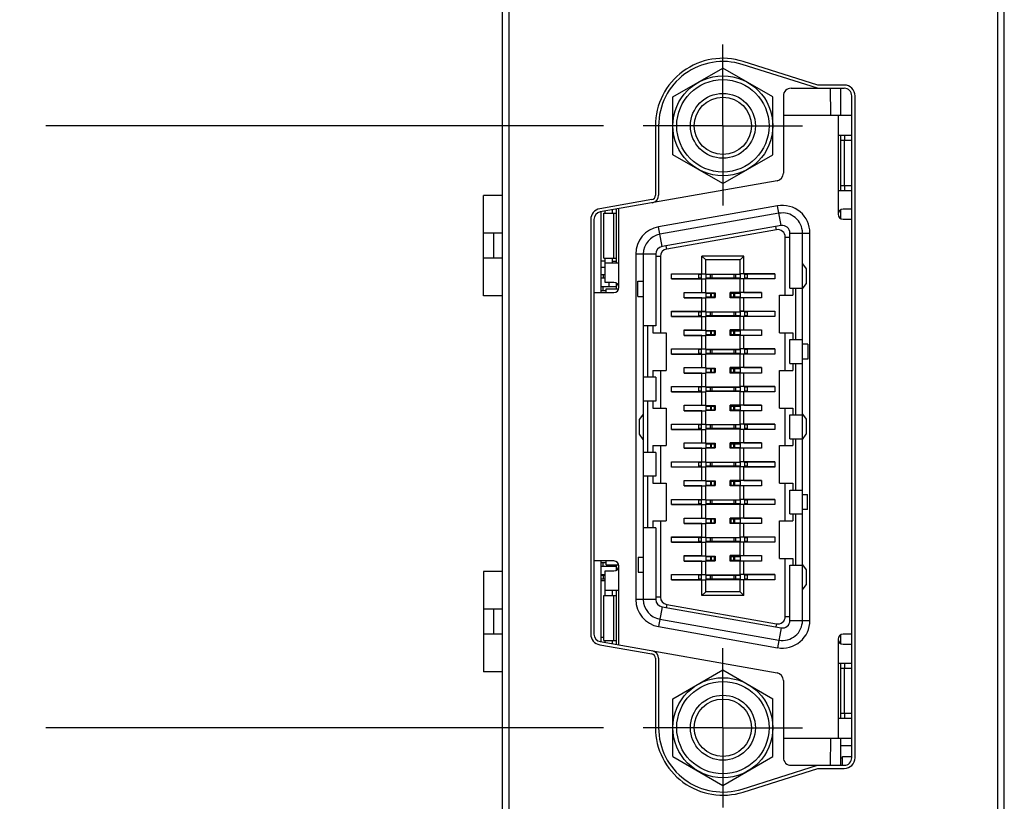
# Model space of a CAD drawing. Header units: inches. Extents: x 0.2 to 16.8, y 0.2 to 10.8.
# Tile 4 of 20: x 3.4 to 5, y 5.8 to 7. Entities that reach past the tile are written whole.
import ezdxf

# ---------------------------------------------------------------- set-up
doc = ezdxf.new("R2010")
doc.units = ezdxf.units.IN
doc.header["$LTSCALE"] = 0.935
doc.header["$MEASUREMENT"] = 0
doc.linetypes.add('CENTER', pattern=[0.6, 0.375, -0.075, 0.075, -0.075])
doc.layers.get('0').update_dxf_attribs({"linetype": 'CONTINUOUS'})
doc.layers.add('02___PRT_ALL_AXES', color=7, linetype='CONTINUOUS')
doc.layers.add('DIMENSIONS', color=7, linetype='CONTINUOUS')
doc.styles.get("Standard").update_dxf_attribs({"font": 'txt', "width": 0.8})
doc.dimstyles.new('DIMSTYLE_2', dxfattribs={"dimtxt": 0.125, "dimasz": 0.18, "dimexe": 0.18, "dimexo": 0.0625, "dimgap": 0.09, "dimtad": 0, "dimtih": 1, "dimtoh": 1, "dimdec": 3, "dimzin": 4, "dimdsep": 46, "dimtxsty": 'STANDARD', "dimblk": '_FILLED', "dimblk1": '_FILLED', "dimblk2": '_FILLED', "dimcen": 0.09, "dimadec": 0, "dimazin": 0, "dimtp": 0.01, "dimtm": 0.01, "dimtfac": 1, "dimtdec": 3, "dimtofl": 0, "dimtmove": 0, "dimatfit": 3, "dimldrblk": '_FILLED', "dimfxl": 1, "dimtolj": 1, "dimtzin": 4, "dimarcsym": 0})

# ---------------------------------------------------------------- blocks, each defined once
blk = doc.blocks.new('*D12')
at = {"layer": 'DIMENSIONS', "color": 2, "linetype": 'CONTINUOUS'}
blk.add_line((4.3606, 6.8262), (3.4847, 6.8262), dxfattribs=at)
at = {"layer": 'DIMENSIONS', "color": 2, "linetype": 'CONTINUOUS', "insert": (3.4222, 6.8887), "char_height": 0.125, "width": 1.425, "attachment_point": 3, "line_spacing_factor": 0.9}
blk.add_mtext('-1.270{\\Ftxt.shx;\\W1.000000;\\H0.125000; }[32.26]', dxfattribs=at)
blk = doc.blocks.new('_FILLED')
at = {"color": 0, "linetype": 'BYBLOCK'}
blk.add_solid([(0, 0), (-1, 0.1736), (-1, -0.1736)], dxfattribs=at)
blk = doc.blocks.new('*D13')
at = {"layer": 'DIMENSIONS', "color": 2, "linetype": 'CONTINUOUS'}
blk.add_line((4.3606, 5.8813), (3.4847, 5.8813), dxfattribs=at)
at = {"layer": 'DIMENSIONS', "color": 2, "linetype": 'CONTINUOUS', "insert": (3.4222, 5.9438), "char_height": 0.125, "width": 1.425, "attachment_point": 3, "line_spacing_factor": 0.9}
blk.add_mtext('-2.215{\\Ftxt.shx;\\W1.000000;\\H0.125000; }[56.26]', dxfattribs=at)
blk = doc.blocks.new('*D14')
at = {"layer": 'DIMENSIONS', "color": 2, "linetype": 'CONTINUOUS'}
blk.add_line((4.3727, 5.4142), (3.4847, 5.4142), dxfattribs=at)
at = {"layer": 'DIMENSIONS', "color": 2, "linetype": 'CONTINUOUS', "insert": (3.4222, 5.4767), "char_height": 0.125, "width": 1.425, "attachment_point": 3, "line_spacing_factor": 0.9}
blk.add_mtext('-2.682{\\Ftxt.shx;\\W1.000000;\\H0.125000; }[68.13]', dxfattribs=at)
blk = doc.blocks.new('*D15')
at = {"layer": 'DIMENSIONS', "color": 2, "linetype": 'CONTINUOUS'}
blk.add_line((4.3727, 4.4693), (3.4847, 4.4693), dxfattribs=at)
at = {"layer": 'DIMENSIONS', "color": 2, "linetype": 'CONTINUOUS', "insert": (3.4222, 4.5318), "char_height": 0.125, "width": 1.425, "attachment_point": 3, "line_spacing_factor": 0.9}
blk.add_mtext('-3.627{\\Ftxt.shx;\\W1.000000;\\H0.125000; }[92.13]', dxfattribs=at)
blk = doc.blocks.new('*D16')
at = {"layer": 'DIMENSIONS', "color": 2, "linetype": 'CONTINUOUS'}
blk.add_line((4.3086, 3.2755), (3.4847, 3.2755), dxfattribs=at)
at = {"layer": 'DIMENSIONS', "color": 2, "linetype": 'CONTINUOUS', "insert": (3.4222, 3.338), "char_height": 0.125, "width": 1.525, "attachment_point": 3, "line_spacing_factor": 0.9}
blk.add_mtext('-4.821{\\Ftxt.shx;\\W1.000000;\\H0.125000; }[122.45]', dxfattribs=at)

msp = doc.modelspace()

# ---------------------------------------------------------------- linework, layer by layer
at = {"color": 7, "linetype": 'CONTINUOUS'}
for p, q in [((4.2022, 3.0805), (4.2022, 8.2184)), ((4.9902, 3.0805), (4.9902, 8.2184)), ((4.2122, 8.1884), (4.2122, 4.1184)), ((4.9802, 4.1184), (4.9802, 8.1884)), ((4.4697, 6.8715), (4.5482, 6.9168)), ((4.6267, 6.8715), (4.5482, 6.9168)), ((4.6967, 6.8852), (4.5785, 6.9225)), ((4.6974, 6.8902), (4.58, 6.9272)), ((4.6552, 6.8852), (4.7387, 6.8852)), ((4.7387, 6.8902), (4.6974, 6.8902)), ((4.7175, 6.8429), (4.7174, 6.8852)), ((4.7332, 6.8429), (4.7332, 6.8852)), ((4.4697, 6.7808), (4.4697, 6.8715)), ((4.6267, 6.7808), (4.6267, 6.8715)), ((4.6432, 6.8732), (4.6432, 6.7518)), ((4.7507, 5.8342), (4.7507, 6.8732)), ((4.7557, 5.8342), (4.7557, 6.8732)), ((4.6432, 6.8429), (4.7507, 6.8429)), ((4.7293, 6.8429), (4.7293, 6.6874)), ((4.4422, 6.8262), (4.4422, 6.7172)), ((4.4472, 6.8262), (4.4472, 6.7172)), ((4.7293, 6.8114), (4.7507, 6.8114)), ((4.7332, 6.7248), (4.7332, 6.8114)), ((4.7391, 6.8114), (4.7391, 6.8035)), ((4.7332, 6.8035), (4.7507, 6.8035)), ((4.7392, 6.7327), (4.7392, 6.8035)), ((4.5482, 6.7355), (4.4697, 6.7808)), ((4.5482, 6.7355), (4.6267, 6.7808)), ((4.6332, 6.74), (4.3556, 6.691)), ((4.7332, 6.7327), (4.7507, 6.7327)), ((4.7391, 6.7327), (4.7391, 6.7248)), ((4.1722, 6.5595), (4.1722, 6.717)), ((4.2022, 6.717), (4.1722, 6.717)), ((4.7293, 6.7248), (4.7507, 6.7248)), ((4.4364, 6.7103), (4.3547, 6.6959)), ((4.6341, 6.7005), (4.4471, 6.6675)), ((4.6396, 6.6695), (4.6341, 6.7005)), ((4.3572, 6.5643), (4.3572, 6.6913)), ((4.3612, 6.6185), (4.3612, 6.6893)), ((4.3612, 6.6893), (4.3808, 6.6893)), ((4.3631, 6.6893), (4.3631, 6.6923)), ((4.3749, 6.6893), (4.3749, 6.6944)), ((4.3771, 6.6185), (4.3771, 6.6893)), ((4.3808, 6.6955), (4.3808, 6.6106)), ((4.3848, 6.5722), (4.3848, 6.6962)), ((4.6362, 6.6889), (4.4492, 6.6559)), ((4.7332, 6.6806), (4.7332, 6.6942)), ((4.7507, 6.6953), (4.7371, 6.6953)), ((4.3407, 6.6792), (4.3407, 6.0282)), ((4.3457, 6.6792), (4.3457, 6.0282)), ((4.4526, 6.6365), (4.4471, 6.6675)), ((4.6396, 6.6695), (4.4526, 6.6365)), ((4.6322, 6.6631), (4.6314, 6.668)), ((4.7371, 6.6795), (4.7507, 6.6795)), ((4.2022, 6.6579), (4.1722, 6.6579)), ((4.1879, 6.6579), (4.1879, 6.6185)), ((4.6322, 6.6631), (4.46, 6.6328)), ((4.6461, 6.5604), (4.6461, 6.6515)), ((4.6461, 6.6515), (4.6535, 6.6515)), ((4.6535, 6.5712), (4.6535, 6.6579)), ((4.6535, 6.6579), (4.685, 6.6579)), ((4.6732, 6.0496), (4.6732, 6.6579)), ((4.685, 6.0496), (4.685, 6.6579)), ((4.46, 6.6328), (4.4591, 6.6377)), ((4.4113, 6.6249), (4.4113, 6.0826)), ((4.4428, 6.6249), (4.4113, 6.6249)), ((4.4232, 6.6249), (4.4232, 6.0826)), ((4.4428, 6.6249), (4.4428, 6.5122)), ((4.4502, 6.6211), (4.4428, 6.6211)), ((4.4502, 6.6211), (4.4502, 6.5014)), ((4.5153, 6.5941), (4.5153, 6.6216)), ((4.5153, 6.6216), (4.5212, 6.6157)), ((4.581, 6.6216), (4.5153, 6.6216)), ((4.581, 6.6216), (4.5751, 6.6157)), ((4.581, 6.5941), (4.581, 6.6216)), ((4.2022, 6.6185), (4.1722, 6.6185)), ((4.3631, 6.6136), (4.3572, 6.6136)), ((4.3631, 6.6038), (4.3572, 6.6038)), ((4.3612, 6.6185), (4.3808, 6.6185)), ((4.3631, 6.5801), (4.3631, 6.6185)), ((4.3848, 6.6106), (4.3631, 6.6106)), ((4.3749, 6.6106), (4.3749, 6.6185)), ((4.3749, 6.6136), (4.3808, 6.6136)), ((4.5212, 6.594), (4.5212, 6.6157)), ((4.5751, 6.6157), (4.5212, 6.6157)), ((4.5751, 6.594), (4.5751, 6.6157)), ((4.6732, 6.6096), (4.6791, 6.6018)), ((4.3572, 6.5929), (4.3631, 6.5929)), ((4.3604, 6.5929), (4.3604, 6.587)), ((4.4674, 6.5858), (4.4674, 6.5941)), ((4.4674, 6.5941), (4.5153, 6.5941)), ((4.4674, 6.594), (4.5212, 6.594)), ((4.5101, 6.5929), (4.5101, 6.587)), ((4.5141, 6.5929), (4.5101, 6.5929)), ((4.5141, 6.5929), (4.5141, 6.587)), ((4.5153, 6.5941), (4.5212, 6.594)), ((4.5212, 6.594), (4.5212, 6.5859)), ((4.5212, 6.5933), (4.5751, 6.5933)), ((4.5751, 6.5929), (4.5212, 6.5929)), ((4.5283, 6.5929), (4.5283, 6.587)), ((4.5306, 6.5929), (4.5306, 6.587)), ((4.5656, 6.5929), (4.5656, 6.587)), ((4.568, 6.5929), (4.568, 6.587)), ((4.581, 6.5941), (4.5751, 6.594)), ((4.5751, 6.594), (4.5751, 6.5859)), ((4.6297, 6.594), (4.5751, 6.594)), ((4.581, 6.5941), (4.6297, 6.5941)), ((4.5822, 6.5929), (4.5822, 6.587)), ((4.5861, 6.5929), (4.5822, 6.5929)), ((4.5861, 6.5929), (4.5861, 6.587)), ((4.6297, 6.5941), (4.6297, 6.5858)), ((4.6791, 6.6018), (4.6791, 6.5781)), ((4.3631, 6.587), (4.3572, 6.587)), ((4.3808, 6.5732), (4.3572, 6.5732)), ((4.3602, 6.5673), (4.3602, 6.5732)), ((4.3769, 6.5801), (4.3631, 6.5801)), ((4.369, 6.5801), (4.369, 6.5732)), ((4.3808, 6.579), (4.3808, 6.5703)), ((4.4148, 6.5584), (4.4148, 6.5821)), ((4.4148, 6.5821), (4.4232, 6.5821)), ((4.4674, 6.5859), (4.5212, 6.5859)), ((4.5153, 6.5858), (4.4674, 6.5858)), ((4.5141, 6.587), (4.5101, 6.587)), ((4.5153, 6.5858), (4.5212, 6.5859)), ((4.5153, 6.5647), (4.5153, 6.5858)), ((4.5751, 6.587), (4.5212, 6.587)), ((4.5212, 6.5866), (4.5751, 6.5866)), ((4.5212, 6.5647), (4.5212, 6.5859)), ((4.5751, 6.5647), (4.5751, 6.5859)), ((4.6297, 6.5859), (4.5751, 6.5859)), ((4.581, 6.5858), (4.5751, 6.5859)), ((4.581, 6.5647), (4.581, 6.5858)), ((4.6297, 6.5858), (4.581, 6.5858)), ((4.5861, 6.587), (4.5822, 6.587)), ((4.6732, 6.5703), (4.6791, 6.5781)), ((4.2022, 6.5595), (4.1722, 6.5595)), ((4.3457, 6.5643), (4.3769, 6.5643)), ((4.3651, 6.5673), (4.3572, 6.5673)), ((4.3651, 6.5643), (4.3651, 6.5703)), ((4.3651, 6.5703), (4.3845, 6.5703)), ((4.4148, 6.5584), (4.4232, 6.5584)), ((4.4873, 6.5561), (4.4873, 6.5647)), ((4.4873, 6.5647), (4.5212, 6.5647)), ((4.4873, 6.5647), (4.5153, 6.5647)), ((4.5153, 6.5647), (4.5212, 6.5647)), ((4.5212, 6.5647), (4.5212, 6.5562)), ((4.5212, 6.5641), (4.5362, 6.5641)), ((4.5212, 6.5634), (4.5362, 6.5634)), ((4.5212, 6.5575), (4.5362, 6.5575)), ((4.5289, 6.5634), (4.5289, 6.5575)), ((4.53, 6.5634), (4.53, 6.5575)), ((4.5344, 6.5634), (4.5344, 6.5575)), ((4.5362, 6.5641), (4.5362, 6.5568)), ((4.5598, 6.5561), (4.5598, 6.5647)), ((4.5751, 6.5647), (4.5598, 6.5647)), ((4.5598, 6.5634), (4.5751, 6.5634)), ((4.5598, 6.5575), (4.5751, 6.5575)), ((4.5608, 6.5634), (4.5608, 6.5575)), ((4.5651, 6.5634), (4.5651, 6.5575)), ((4.5662, 6.5634), (4.5662, 6.5575)), ((4.5751, 6.5647), (4.5751, 6.5562)), ((4.581, 6.5647), (4.5751, 6.5647)), ((4.6086, 6.5647), (4.5751, 6.5647)), ((4.581, 6.5647), (4.6086, 6.5647)), ((4.6086, 6.5647), (4.6086, 6.5561)), ((4.6372, 6.5014), (4.6372, 6.5604)), ((4.6372, 6.5604), (4.6579, 6.5604)), ((4.6535, 6.5712), (4.6732, 6.5712)), ((4.6579, 6.5712), (4.6579, 6.5604)), ((4.6623, 6.5712), (4.6623, 6.4905)), ((4.4873, 6.5562), (4.5212, 6.5562)), ((4.5153, 6.5561), (4.4873, 6.5561)), ((4.5153, 6.5561), (4.5212, 6.5562)), ((4.5153, 6.535), (4.5153, 6.5561)), ((4.5212, 6.5568), (4.5362, 6.5568)), ((4.5212, 6.535), (4.5212, 6.5562)), ((4.5751, 6.5561), (4.5598, 6.5561)), ((4.5751, 6.535), (4.5751, 6.5562)), ((4.6086, 6.5562), (4.5751, 6.5562)), ((4.581, 6.5561), (4.5751, 6.5562)), ((4.581, 6.535), (4.581, 6.5561)), ((4.6086, 6.5561), (4.581, 6.5561)), ((4.4674, 6.5268), (4.4674, 6.535)), ((4.4674, 6.535), (4.5153, 6.535)), ((4.4674, 6.5349), (4.5212, 6.5349)), ((4.5153, 6.5268), (4.4674, 6.5268)), ((4.4674, 6.5268), (4.5212, 6.5268)), ((4.5101, 6.5338), (4.5101, 6.5279)), ((4.5141, 6.5338), (4.5101, 6.5338)), ((4.5141, 6.5279), (4.5101, 6.5279)), ((4.5141, 6.5338), (4.5141, 6.5279)), ((4.5153, 6.535), (4.5212, 6.535)), ((4.5153, 6.5057), (4.5153, 6.5268)), ((4.5153, 6.5268), (4.5212, 6.5268)), ((4.5212, 6.5349), (4.5212, 6.5268)), ((4.5212, 6.5342), (4.5751, 6.5342)), ((4.5751, 6.5338), (4.5212, 6.5338)), ((4.5751, 6.5279), (4.5212, 6.5279)), ((4.5212, 6.5275), (4.5751, 6.5275)), ((4.5212, 6.5056), (4.5212, 6.5268)), ((4.5283, 6.5338), (4.5283, 6.5279)), ((4.5306, 6.5338), (4.5306, 6.5279)), ((4.5656, 6.5338), (4.5656, 6.5279)), ((4.568, 6.5338), (4.568, 6.5279)), ((4.581, 6.535), (4.5751, 6.535)), ((4.5751, 6.5349), (4.5751, 6.5268)), ((4.6297, 6.5349), (4.5751, 6.5349)), ((4.5751, 6.5056), (4.5751, 6.5268)), ((4.6297, 6.5268), (4.5751, 6.5268)), ((4.581, 6.5268), (4.5751, 6.5268)), ((4.581, 6.535), (4.6297, 6.535)), ((4.581, 6.5057), (4.581, 6.5268)), ((4.6297, 6.5268), (4.581, 6.5268)), ((4.5822, 6.5338), (4.5822, 6.5279)), ((4.5861, 6.5338), (4.5822, 6.5338)), ((4.5861, 6.5279), (4.5822, 6.5279)), ((4.5861, 6.5338), (4.5861, 6.5279)), ((4.6297, 6.535), (4.6297, 6.5268)), ((4.4428, 6.5122), (4.4232, 6.5122)), ((4.43, 6.5122), (4.43, 6.4315)), ((4.4384, 6.5122), (4.4384, 6.5014)), ((4.4384, 6.5014), (4.4591, 6.5014)), ((4.4591, 6.5014), (4.4591, 6.4423)), ((4.4873, 6.497), (4.4873, 6.5057)), ((4.4873, 6.5057), (4.5153, 6.5057)), ((4.4873, 6.5056), (4.5212, 6.5056)), ((4.4873, 6.4971), (4.5212, 6.4971)), ((4.5153, 6.497), (4.4873, 6.497)), ((4.5153, 6.5057), (4.5212, 6.5056)), ((4.5153, 6.497), (4.5212, 6.4971)), ((4.5153, 6.476), (4.5153, 6.497)), ((4.5212, 6.5056), (4.5212, 6.4971)), ((4.5212, 6.505), (4.5362, 6.505)), ((4.5212, 6.5043), (4.5362, 6.5043)), ((4.5212, 6.4984), (4.5362, 6.4984)), ((4.5212, 6.4977), (4.5362, 6.4977)), ((4.5212, 6.4759), (4.5212, 6.4971)), ((4.5289, 6.5043), (4.5289, 6.4984)), ((4.53, 6.5043), (4.53, 6.4984)), ((4.5344, 6.5043), (4.5344, 6.4984)), ((4.5362, 6.505), (4.5362, 6.4977)), ((4.5598, 6.497), (4.5598, 6.5057)), ((4.5751, 6.5057), (4.5598, 6.5057)), ((4.5598, 6.5043), (4.5751, 6.5043)), ((4.5598, 6.4984), (4.5751, 6.4984)), ((4.5751, 6.497), (4.5598, 6.497)), ((4.5608, 6.5043), (4.5608, 6.4984)), ((4.5651, 6.5043), (4.5651, 6.4984)), ((4.5662, 6.5043), (4.5662, 6.4984)), ((4.581, 6.5057), (4.5751, 6.5056)), ((4.5751, 6.5056), (4.5751, 6.4971)), ((4.6086, 6.5056), (4.5751, 6.5056)), ((4.5751, 6.4759), (4.5751, 6.4971)), ((4.6086, 6.4971), (4.5751, 6.4971)), ((4.581, 6.497), (4.5751, 6.4971)), ((4.581, 6.5057), (4.6086, 6.5057)), ((4.581, 6.476), (4.581, 6.497)), ((4.6086, 6.497), (4.581, 6.497)), ((4.6086, 6.5057), (4.6086, 6.497)), ((4.6372, 6.5014), (4.6579, 6.5014)), ((4.6461, 6.4423), (4.6461, 6.5014)), ((4.6579, 6.5014), (4.6579, 6.4905)), ((4.6535, 6.4531), (4.6535, 6.4905)), ((4.6535, 6.4905), (4.6732, 6.4905)), ((4.6815, 6.4836), (4.6732, 6.4836)), ((4.6815, 6.4836), (4.6815, 6.46)), ((4.4674, 6.4677), (4.4674, 6.476)), ((4.4674, 6.476), (4.5153, 6.476)), ((4.4674, 6.4759), (4.5212, 6.4759)), ((4.4674, 6.4678), (4.5212, 6.4678)), ((4.5153, 6.4677), (4.4674, 6.4677)), ((4.5101, 6.4748), (4.5101, 6.4689)), ((4.5141, 6.4748), (4.5101, 6.4748)), ((4.5141, 6.4689), (4.5101, 6.4689)), ((4.5141, 6.4748), (4.5141, 6.4689)), ((4.5153, 6.476), (4.5212, 6.4759)), ((4.5153, 6.4677), (4.5212, 6.4678)), ((4.5153, 6.4466), (4.5153, 6.4677)), ((4.5212, 6.4759), (4.5212, 6.4678)), ((4.5212, 6.4752), (4.5751, 6.4752)), ((4.5751, 6.4748), (4.5212, 6.4748)), ((4.5751, 6.4689), (4.5212, 6.4689)), ((4.5212, 6.4685), (4.5751, 6.4685)), ((4.5212, 6.4466), (4.5212, 6.4678)), ((4.5283, 6.4748), (4.5283, 6.4689)), ((4.5306, 6.4748), (4.5306, 6.4689)), ((4.5656, 6.4748), (4.5656, 6.4689)), ((4.568, 6.4748), (4.568, 6.4689)), ((4.581, 6.476), (4.5751, 6.4759)), ((4.5751, 6.4759), (4.5751, 6.4678)), ((4.6297, 6.4759), (4.5751, 6.4759)), ((4.5751, 6.4466), (4.5751, 6.4678)), ((4.6297, 6.4678), (4.5751, 6.4678)), ((4.581, 6.4677), (4.5751, 6.4678)), ((4.581, 6.476), (4.6297, 6.476)), ((4.581, 6.4466), (4.581, 6.4677)), ((4.6297, 6.4677), (4.581, 6.4677)), ((4.5822, 6.4748), (4.5822, 6.4689)), ((4.5861, 6.4748), (4.5822, 6.4748)), ((4.5861, 6.4689), (4.5822, 6.4689)), ((4.5861, 6.4748), (4.5861, 6.4689)), ((4.6297, 6.476), (4.6297, 6.4677)), ((4.6535, 6.4531), (4.6732, 6.4531)), ((4.6579, 6.4531), (4.6579, 6.4423)), ((4.6623, 6.4531), (4.6623, 6.3724)), ((4.6815, 6.46), (4.6732, 6.46)), ((4.4384, 6.4423), (4.4384, 6.4315)), ((4.4384, 6.4423), (4.4591, 6.4423)), ((4.4502, 6.4423), (4.4502, 6.3832)), ((4.4873, 6.438), (4.4873, 6.4466)), ((4.4873, 6.4466), (4.5212, 6.4466)), ((4.4873, 6.4466), (4.5153, 6.4466)), ((4.4873, 6.4381), (4.5212, 6.4381)), ((4.5153, 6.438), (4.4873, 6.438)), ((4.5153, 6.4466), (4.5212, 6.4466)), ((4.5153, 6.4169), (4.5153, 6.438)), ((4.5153, 6.438), (4.5212, 6.438)), ((4.5212, 6.4466), (4.5212, 6.4381)), ((4.5212, 6.4459), (4.5362, 6.4459)), ((4.5212, 6.4453), (4.5362, 6.4453)), ((4.5212, 6.4393), (4.5362, 6.4393)), ((4.5212, 6.4387), (4.5362, 6.4387)), ((4.5212, 6.4168), (4.5212, 6.438)), ((4.5289, 6.4453), (4.5289, 6.4393)), ((4.53, 6.4453), (4.53, 6.4393)), ((4.5344, 6.4453), (4.5344, 6.4393)), ((4.5362, 6.4459), (4.5362, 6.4387)), ((4.5598, 6.438), (4.5598, 6.4466)), ((4.5751, 6.4466), (4.5598, 6.4466)), ((4.5598, 6.4453), (4.5751, 6.4453)), ((4.5598, 6.4393), (4.5751, 6.4393)), ((4.5751, 6.438), (4.5598, 6.438)), ((4.5608, 6.4453), (4.5608, 6.4393)), ((4.5651, 6.4453), (4.5651, 6.4393)), ((4.5662, 6.4453), (4.5662, 6.4393)), ((4.5751, 6.4466), (4.5751, 6.4381)), ((4.581, 6.4466), (4.5751, 6.4466)), ((4.6086, 6.4466), (4.5751, 6.4466)), ((4.6086, 6.4381), (4.5751, 6.4381)), ((4.5751, 6.4168), (4.5751, 6.438)), ((4.581, 6.438), (4.5751, 6.438)), ((4.581, 6.4466), (4.6086, 6.4466)), ((4.581, 6.4169), (4.581, 6.438)), ((4.6086, 6.438), (4.581, 6.438)), ((4.6086, 6.4466), (4.6086, 6.438)), ((4.6372, 6.3832), (4.6372, 6.4423)), ((4.6372, 6.4423), (4.6579, 6.4423)), ((4.4428, 6.4315), (4.4232, 6.4315)), ((4.4428, 6.4315), (4.4428, 6.3941)), ((4.4674, 6.4086), (4.4674, 6.4169)), ((4.4674, 6.4169), (4.5153, 6.4169)), ((4.4674, 6.4168), (4.5212, 6.4168)), ((4.4674, 6.4087), (4.5212, 6.4087)), ((4.5153, 6.4086), (4.4674, 6.4086)), ((4.5101, 6.4157), (4.5101, 6.4098)), ((4.5141, 6.4157), (4.5101, 6.4157)), ((4.5141, 6.4098), (4.5101, 6.4098)), ((4.5141, 6.4157), (4.5141, 6.4098)), ((4.5153, 6.4169), (4.5212, 6.4168)), ((4.5153, 6.4086), (4.5212, 6.4087)), ((4.5153, 6.3876), (4.5153, 6.4086)), ((4.5212, 6.4168), (4.5212, 6.4087)), ((4.5212, 6.4161), (4.5751, 6.4161)), ((4.5751, 6.4157), (4.5212, 6.4157)), ((4.5751, 6.4098), (4.5212, 6.4098)), ((4.5212, 6.4094), (4.5751, 6.4094)), ((4.5212, 6.3875), (4.5212, 6.4087)), ((4.5283, 6.4157), (4.5283, 6.4098)), ((4.5306, 6.4157), (4.5306, 6.4098)), ((4.5656, 6.4157), (4.5656, 6.4098)), ((4.568, 6.4157), (4.568, 6.4098)), ((4.581, 6.4169), (4.5751, 6.4168)), ((4.5751, 6.4168), (4.5751, 6.4087)), ((4.6297, 6.4168), (4.5751, 6.4168)), ((4.5751, 6.3875), (4.5751, 6.4087)), ((4.6297, 6.4087), (4.5751, 6.4087)), ((4.581, 6.4086), (4.5751, 6.4087)), ((4.581, 6.4169), (4.6297, 6.4169)), ((4.581, 6.3876), (4.581, 6.4086)), ((4.6297, 6.4086), (4.581, 6.4086)), ((4.5822, 6.4157), (4.5822, 6.4098)), ((4.5861, 6.4157), (4.5822, 6.4157)), ((4.5861, 6.4098), (4.5822, 6.4098)), ((4.5861, 6.4157), (4.5861, 6.4098)), ((4.6297, 6.4169), (4.6297, 6.4086)), ((4.4428, 6.3941), (4.4232, 6.3941)), ((4.43, 6.3941), (4.43, 6.3134)), ((4.4384, 6.3941), (4.4384, 6.3832)), ((4.4873, 6.3789), (4.4873, 6.3876)), ((4.4873, 6.3876), (4.5153, 6.3876)), ((4.4873, 6.3875), (4.5212, 6.3875)), ((4.5153, 6.3876), (4.5212, 6.3875)), ((4.5212, 6.3875), (4.5212, 6.379)), ((4.5598, 6.3789), (4.5598, 6.3876)), ((4.5751, 6.3876), (4.5598, 6.3876)), ((4.581, 6.3876), (4.5751, 6.3875)), ((4.5751, 6.3875), (4.5751, 6.379)), ((4.6086, 6.3875), (4.5751, 6.3875)), ((4.581, 6.3876), (4.6086, 6.3876)), ((4.6086, 6.3876), (4.6086, 6.3789)), ((4.4232, 6.3734), (4.4173, 6.3655)), ((4.4384, 6.3832), (4.4591, 6.3832)), ((4.4591, 6.3832), (4.4591, 6.3242)), ((4.4873, 6.379), (4.5212, 6.379)), ((4.5153, 6.3789), (4.4873, 6.3789)), ((4.5153, 6.3789), (4.5212, 6.379)), ((4.5153, 6.3579), (4.5153, 6.3789)), ((4.5212, 6.3869), (4.5362, 6.3869)), ((4.5212, 6.3862), (4.5362, 6.3862)), ((4.5212, 6.3803), (4.5362, 6.3803)), ((4.5212, 6.3796), (4.5362, 6.3796)), ((4.5212, 6.3578), (4.5212, 6.379)), ((4.5289, 6.3862), (4.5289, 6.3803)), ((4.53, 6.3862), (4.53, 6.3803)), ((4.5344, 6.3862), (4.5344, 6.3803)), ((4.5362, 6.3869), (4.5362, 6.3796)), ((4.5598, 6.3862), (4.5751, 6.3862)), ((4.5598, 6.3803), (4.5751, 6.3803)), ((4.5751, 6.3789), (4.5598, 6.3789)), ((4.5608, 6.3862), (4.5608, 6.3803)), ((4.5651, 6.3862), (4.5651, 6.3803)), ((4.5662, 6.3862), (4.5662, 6.3803)), ((4.5751, 6.3578), (4.5751, 6.379)), ((4.6086, 6.379), (4.5751, 6.379)), ((4.581, 6.3789), (4.5751, 6.379)), ((4.581, 6.3579), (4.581, 6.3789)), ((4.6086, 6.3789), (4.581, 6.3789)), ((4.6372, 6.3832), (4.6579, 6.3832)), ((4.6461, 6.3242), (4.6461, 6.3832)), ((4.6535, 6.335), (4.6535, 6.3724)), ((4.6535, 6.3724), (4.6732, 6.3724)), ((4.6579, 6.3832), (4.6579, 6.3724)), ((4.6732, 6.3734), (4.6791, 6.3655)), ((4.4173, 6.3419), (4.4173, 6.3655)), ((4.4674, 6.3496), (4.4674, 6.3579)), ((4.4674, 6.3579), (4.5153, 6.3579)), ((4.4674, 6.3578), (4.5212, 6.3578)), ((4.5101, 6.3567), (4.5101, 6.3508)), ((4.5141, 6.3567), (4.5101, 6.3567)), ((4.5141, 6.3567), (4.5141, 6.3508)), ((4.5153, 6.3579), (4.5212, 6.3578)), ((4.5212, 6.3578), (4.5212, 6.3497)), ((4.5212, 6.3571), (4.5751, 6.3571)), ((4.5751, 6.3567), (4.5212, 6.3567)), ((4.5283, 6.3567), (4.5283, 6.3508)), ((4.5306, 6.3567), (4.5306, 6.3508)), ((4.5656, 6.3567), (4.5656, 6.3508)), ((4.568, 6.3567), (4.568, 6.3508)), ((4.581, 6.3579), (4.5751, 6.3578)), ((4.5751, 6.3578), (4.5751, 6.3497)), ((4.6297, 6.3578), (4.5751, 6.3578)), ((4.581, 6.3579), (4.6297, 6.3579)), ((4.5822, 6.3567), (4.5822, 6.3508)), ((4.5861, 6.3567), (4.5822, 6.3567)), ((4.5861, 6.3567), (4.5861, 6.3508)), ((4.6297, 6.3579), (4.6297, 6.3496)), ((4.6791, 6.3655), (4.6791, 6.3419)), ((4.4232, 6.334), (4.4173, 6.3419)), ((4.4674, 6.3497), (4.5212, 6.3497)), ((4.5153, 6.3496), (4.4674, 6.3496)), ((4.5141, 6.3508), (4.5101, 6.3508)), ((4.5153, 6.3285), (4.5153, 6.3496)), ((4.5153, 6.3496), (4.5212, 6.3496)), ((4.5751, 6.3508), (4.5212, 6.3508)), ((4.5212, 6.3504), (4.5751, 6.3504)), ((4.5212, 6.3285), (4.5212, 6.3496)), ((4.6297, 6.3497), (4.5751, 6.3497)), ((4.5751, 6.3285), (4.5751, 6.3496)), ((4.581, 6.3496), (4.5751, 6.3496)), ((4.581, 6.3285), (4.581, 6.3496)), ((4.6297, 6.3496), (4.581, 6.3496)), ((4.5861, 6.3508), (4.5822, 6.3508)), ((4.6732, 6.334), (4.6791, 6.3419)), ((4.4873, 6.3199), (4.4873, 6.3285)), ((4.4873, 6.3285), (4.5153, 6.3285)), ((4.4873, 6.3284), (4.5212, 6.3284)), ((4.5153, 6.3285), (4.5212, 6.3285)), ((4.5212, 6.3284), (4.5212, 6.3199)), ((4.5212, 6.3278), (4.5362, 6.3278)), ((4.5212, 6.3271), (4.5362, 6.3271)), ((4.5289, 6.3271), (4.5289, 6.3212)), ((4.53, 6.3271), (4.53, 6.3212)), ((4.5344, 6.3271), (4.5344, 6.3212)), ((4.5362, 6.3278), (4.5362, 6.3205)), ((4.5598, 6.3199), (4.5598, 6.3285)), ((4.5751, 6.3285), (4.5598, 6.3285)), ((4.5598, 6.3271), (4.5751, 6.3271)), ((4.5608, 6.3271), (4.5608, 6.3212)), ((4.5651, 6.3271), (4.5651, 6.3212)), ((4.5662, 6.3271), (4.5662, 6.3212)), ((4.581, 6.3285), (4.5751, 6.3285)), ((4.5751, 6.3284), (4.5751, 6.3199)), ((4.6086, 6.3284), (4.5751, 6.3284)), ((4.581, 6.3285), (4.6086, 6.3285)), ((4.6086, 6.3285), (4.6086, 6.3199)), ((4.6535, 6.335), (4.6732, 6.335)), ((4.6579, 6.335), (4.6579, 6.3242)), ((4.6623, 6.335), (4.6623, 6.2543)), ((4.4428, 6.3134), (4.4232, 6.3134)), ((4.4384, 6.3242), (4.4384, 6.3134)), ((4.4384, 6.3242), (4.4591, 6.3242)), ((4.4428, 6.3134), (4.4428, 6.276)), ((4.4502, 6.3242), (4.4502, 6.2651)), ((4.5153, 6.3199), (4.4873, 6.3199)), ((4.4873, 6.3199), (4.5212, 6.3199)), ((4.5153, 6.2988), (4.5153, 6.3199)), ((4.5153, 6.3199), (4.5212, 6.3199)), ((4.5212, 6.3212), (4.5362, 6.3212)), ((4.5212, 6.3205), (4.5362, 6.3205)), ((4.5212, 6.2987), (4.5212, 6.3199)), ((4.5598, 6.3212), (4.5751, 6.3212)), ((4.5751, 6.3199), (4.5598, 6.3199)), ((4.5751, 6.2987), (4.5751, 6.3199)), ((4.6086, 6.3199), (4.5751, 6.3199)), ((4.581, 6.3199), (4.5751, 6.3199)), ((4.581, 6.2988), (4.581, 6.3199)), ((4.6086, 6.3199), (4.581, 6.3199)), ((4.6372, 6.2651), (4.6372, 6.3242)), ((4.6372, 6.3242), (4.6579, 6.3242)), ((4.4674, 6.2905), (4.4674, 6.2988)), ((4.4674, 6.2988), (4.5153, 6.2988)), ((4.4674, 6.2987), (4.5212, 6.2987)), ((4.5101, 6.2976), (4.5101, 6.2917)), ((4.5141, 6.2976), (4.5101, 6.2976)), ((4.5141, 6.2976), (4.5141, 6.2917)), ((4.5153, 6.2988), (4.5212, 6.2987)), ((4.5212, 6.2987), (4.5212, 6.2906)), ((4.5212, 6.298), (4.5751, 6.298)), ((4.5751, 6.2976), (4.5212, 6.2976)), ((4.5283, 6.2976), (4.5283, 6.2917)), ((4.5306, 6.2976), (4.5306, 6.2917)), ((4.5656, 6.2976), (4.5656, 6.2917)), ((4.568, 6.2976), (4.568, 6.2917)), ((4.581, 6.2988), (4.5751, 6.2987)), ((4.5751, 6.2987), (4.5751, 6.2906)), ((4.6297, 6.2987), (4.5751, 6.2987)), ((4.581, 6.2988), (4.6297, 6.2988)), ((4.5822, 6.2976), (4.5822, 6.2917)), ((4.5861, 6.2976), (4.5822, 6.2976)), ((4.5861, 6.2976), (4.5861, 6.2917)), ((4.6297, 6.2988), (4.6297, 6.2905)), ((4.4674, 6.2906), (4.5212, 6.2906)), ((4.5153, 6.2905), (4.4674, 6.2905)), ((4.5141, 6.2917), (4.5101, 6.2917)), ((4.5153, 6.2905), (4.5212, 6.2906)), ((4.5153, 6.2695), (4.5153, 6.2905)), ((4.5751, 6.2917), (4.5212, 6.2917)), ((4.5212, 6.2913), (4.5751, 6.2913)), ((4.5212, 6.2694), (4.5212, 6.2906)), ((4.5751, 6.2694), (4.5751, 6.2906)), ((4.6297, 6.2906), (4.5751, 6.2906)), ((4.581, 6.2905), (4.5751, 6.2906)), ((4.581, 6.2695), (4.581, 6.2905)), ((4.6297, 6.2905), (4.581, 6.2905)), ((4.5861, 6.2917), (4.5822, 6.2917)), ((4.4428, 6.276), (4.4232, 6.276)), ((4.43, 6.276), (4.43, 6.1953)), ((4.4384, 6.276), (4.4384, 6.2651)), ((4.4384, 6.2651), (4.4591, 6.2651)), ((4.4591, 6.2651), (4.4591, 6.2061)), ((4.4873, 6.2608), (4.4873, 6.2695)), ((4.4873, 6.2695), (4.5153, 6.2695)), ((4.4873, 6.2694), (4.5212, 6.2694)), ((4.5153, 6.2695), (4.5212, 6.2694)), ((4.5212, 6.2694), (4.5212, 6.2609)), ((4.5212, 6.2688), (4.5362, 6.2688)), ((4.5212, 6.2681), (4.5362, 6.2681)), ((4.5289, 6.2681), (4.5289, 6.2622)), ((4.53, 6.2681), (4.53, 6.2622)), ((4.5344, 6.2681), (4.5344, 6.2622)), ((4.5362, 6.2688), (4.5362, 6.2615)), ((4.5598, 6.2608), (4.5598, 6.2695)), ((4.5751, 6.2695), (4.5598, 6.2695)), ((4.5598, 6.2681), (4.5751, 6.2681)), ((4.5608, 6.2681), (4.5608, 6.2622)), ((4.5651, 6.2681), (4.5651, 6.2622)), ((4.5662, 6.2681), (4.5662, 6.2622)), ((4.581, 6.2695), (4.5751, 6.2694)), ((4.5751, 6.2694), (4.5751, 6.2609)), ((4.6086, 6.2694), (4.5751, 6.2694)), ((4.581, 6.2695), (4.6086, 6.2695)), ((4.6086, 6.2695), (4.6086, 6.2608)), ((4.6372, 6.2651), (4.6579, 6.2651)), ((4.6461, 6.2061), (4.6461, 6.2651)), ((4.6579, 6.2651), (4.6579, 6.2543)), ((4.4873, 6.2609), (4.5212, 6.2609)), ((4.5153, 6.2608), (4.4873, 6.2608)), ((4.5153, 6.2608), (4.5212, 6.2609)), ((4.5153, 6.2397), (4.5153, 6.2608)), ((4.5212, 6.2622), (4.5362, 6.2622)), ((4.5212, 6.2615), (4.5362, 6.2615)), ((4.5212, 6.2397), (4.5212, 6.2609)), ((4.5598, 6.2622), (4.5751, 6.2622)), ((4.5751, 6.2608), (4.5598, 6.2608)), ((4.5751, 6.2397), (4.5751, 6.2609)), ((4.6086, 6.2609), (4.5751, 6.2609)), ((4.581, 6.2608), (4.5751, 6.2609)), ((4.581, 6.2397), (4.581, 6.2608)), ((4.6086, 6.2608), (4.581, 6.2608)), ((4.6535, 6.2169), (4.6535, 6.2543)), ((4.6535, 6.2543), (4.6732, 6.2543)), ((4.4674, 6.2315), (4.4674, 6.2397)), ((4.4674, 6.2397), (4.5212, 6.2397)), ((4.4674, 6.2397), (4.5153, 6.2397)), ((4.5101, 6.2386), (4.5101, 6.2327)), ((4.5141, 6.2386), (4.5101, 6.2386)), ((4.5141, 6.2327), (4.5101, 6.2327)), ((4.5141, 6.2386), (4.5141, 6.2327)), ((4.5153, 6.2397), (4.5212, 6.2397)), ((4.5212, 6.2397), (4.5212, 6.2315)), ((4.5212, 6.239), (4.5751, 6.239)), ((4.5751, 6.2386), (4.5212, 6.2386)), ((4.5751, 6.2327), (4.5212, 6.2327)), ((4.5283, 6.2386), (4.5283, 6.2327)), ((4.5306, 6.2386), (4.5306, 6.2327)), ((4.5656, 6.2386), (4.5656, 6.2327)), ((4.568, 6.2386), (4.568, 6.2327)), ((4.5751, 6.2397), (4.5751, 6.2315)), ((4.581, 6.2397), (4.5751, 6.2397)), ((4.6297, 6.2397), (4.5751, 6.2397)), ((4.581, 6.2397), (4.6297, 6.2397)), ((4.5822, 6.2386), (4.5822, 6.2327)), ((4.5861, 6.2386), (4.5822, 6.2386)), ((4.5861, 6.2327), (4.5822, 6.2327)), ((4.5861, 6.2386), (4.5861, 6.2327)), ((4.6297, 6.2397), (4.6297, 6.2315)), ((4.6732, 6.2474), (4.6812, 6.2474)), ((4.6812, 6.2238), (4.6812, 6.2474)), ((4.6812, 6.2238), (4.6812, 6.2474)), ((4.5153, 6.2315), (4.4674, 6.2315)), ((4.4674, 6.2315), (4.5212, 6.2315)), ((4.5153, 6.2104), (4.5153, 6.2315)), ((4.5153, 6.2315), (4.5212, 6.2315)), ((4.5212, 6.2323), (4.5751, 6.2323)), ((4.5212, 6.2103), (4.5212, 6.2315)), ((4.5751, 6.2103), (4.5751, 6.2315)), ((4.6297, 6.2315), (4.5751, 6.2315)), ((4.581, 6.2315), (4.5751, 6.2315)), ((4.581, 6.2104), (4.581, 6.2315)), ((4.6297, 6.2315), (4.581, 6.2315)), ((4.6812, 6.2238), (4.6732, 6.2238)), ((4.4384, 6.2061), (4.4384, 6.1953)), ((4.4384, 6.2061), (4.4591, 6.2061)), ((4.4502, 6.2061), (4.4502, 6.0863)), ((4.4873, 6.2018), (4.4873, 6.2104)), ((4.4873, 6.2104), (4.5153, 6.2104)), ((4.4873, 6.2103), (4.5212, 6.2103)), ((4.5153, 6.2018), (4.4873, 6.2018)), ((4.4873, 6.2018), (4.5212, 6.2018)), ((4.5153, 6.2104), (4.5212, 6.2103)), ((4.5153, 6.1807), (4.5153, 6.2018)), ((4.5153, 6.2018), (4.5212, 6.2018)), ((4.5212, 6.2103), (4.5212, 6.2018)), ((4.5212, 6.2097), (4.5362, 6.2097)), ((4.5212, 6.209), (4.5362, 6.209)), ((4.5212, 6.2031), (4.5362, 6.2031)), ((4.5212, 6.2024), (4.5362, 6.2024)), ((4.5212, 6.1806), (4.5212, 6.2018)), ((4.5289, 6.209), (4.5289, 6.2031)), ((4.53, 6.209), (4.53, 6.2031)), ((4.5344, 6.209), (4.5344, 6.2031)), ((4.5362, 6.2097), (4.5362, 6.2024)), ((4.5598, 6.2018), (4.5598, 6.2104)), ((4.5751, 6.2104), (4.5598, 6.2104)), ((4.5598, 6.209), (4.5751, 6.209)), ((4.5598, 6.2031), (4.5751, 6.2031)), ((4.5751, 6.2018), (4.5598, 6.2018)), ((4.5608, 6.209), (4.5608, 6.2031)), ((4.5651, 6.209), (4.5651, 6.2031)), ((4.5662, 6.209), (4.5662, 6.2031)), ((4.581, 6.2104), (4.5751, 6.2103)), ((4.5751, 6.2103), (4.5751, 6.2018)), ((4.6086, 6.2103), (4.5751, 6.2103)), ((4.5751, 6.1806), (4.5751, 6.2018)), ((4.6086, 6.2018), (4.5751, 6.2018)), ((4.581, 6.2018), (4.5751, 6.2018)), ((4.581, 6.2104), (4.6086, 6.2104)), ((4.581, 6.1807), (4.581, 6.2018)), ((4.6086, 6.2018), (4.581, 6.2018)), ((4.6086, 6.2104), (4.6086, 6.2018)), ((4.6372, 6.147), (4.6372, 6.2061)), ((4.6372, 6.2061), (4.6579, 6.2061)), ((4.6535, 6.2169), (4.6732, 6.2169)), ((4.6579, 6.2169), (4.6579, 6.2061)), ((4.6623, 6.2169), (4.6623, 6.1362)), ((4.4428, 6.1953), (4.4232, 6.1953)), ((4.4428, 6.1953), (4.4428, 6.0826)), ((4.4674, 6.1724), (4.4674, 6.1807)), ((4.4674, 6.1807), (4.5153, 6.1807)), ((4.4674, 6.1806), (4.5212, 6.1806)), ((4.4674, 6.1725), (4.5212, 6.1725)), ((4.5153, 6.1724), (4.4674, 6.1724)), ((4.5101, 6.1795), (4.5101, 6.1736)), ((4.5141, 6.1795), (4.5101, 6.1795)), ((4.5141, 6.1736), (4.5101, 6.1736)), ((4.5141, 6.1795), (4.5141, 6.1736)), ((4.5153, 6.1807), (4.5212, 6.1806)), ((4.5153, 6.1724), (4.5212, 6.1725)), ((4.5153, 6.1514), (4.5153, 6.1724)), ((4.5212, 6.1806), (4.5212, 6.1725)), ((4.5212, 6.1799), (4.5751, 6.1799)), ((4.5751, 6.1795), (4.5212, 6.1795)), ((4.5751, 6.1736), (4.5212, 6.1736)), ((4.5212, 6.1732), (4.5751, 6.1732)), ((4.5212, 6.1513), (4.5212, 6.1725)), ((4.5283, 6.1795), (4.5283, 6.1736)), ((4.5306, 6.1795), (4.5306, 6.1736)), ((4.5656, 6.1795), (4.5656, 6.1736)), ((4.568, 6.1795), (4.568, 6.1736)), ((4.581, 6.1807), (4.5751, 6.1806)), ((4.5751, 6.1806), (4.5751, 6.1725)), ((4.6297, 6.1806), (4.5751, 6.1806)), ((4.5751, 6.1513), (4.5751, 6.1725)), ((4.6297, 6.1725), (4.5751, 6.1725)), ((4.581, 6.1724), (4.5751, 6.1725)), ((4.581, 6.1807), (4.6297, 6.1807)), ((4.581, 6.1514), (4.581, 6.1724)), ((4.6297, 6.1724), (4.581, 6.1724)), ((4.5822, 6.1795), (4.5822, 6.1736)), ((4.5861, 6.1795), (4.5822, 6.1795)), ((4.5861, 6.1736), (4.5822, 6.1736)), ((4.5861, 6.1795), (4.5861, 6.1736)), ((4.6297, 6.1807), (4.6297, 6.1724)), ((4.3769, 6.1431), (4.3457, 6.1431)), ((4.3572, 6.0161), (4.3572, 6.1431)), ((4.3651, 6.1401), (4.3572, 6.1401)), ((4.3602, 6.1342), (4.3602, 6.1401)), ((4.3651, 6.1372), (4.3651, 6.1431)), ((4.4151, 6.149), (4.4151, 6.1254)), ((4.4151, 6.149), (4.4151, 6.1254)), ((4.4151, 6.149), (4.4232, 6.149)), ((4.4873, 6.1427), (4.4873, 6.1514)), ((4.4873, 6.1514), (4.5153, 6.1514)), ((4.4873, 6.1513), (4.5212, 6.1513)), ((4.4873, 6.1428), (4.5212, 6.1428)), ((4.5153, 6.1427), (4.4873, 6.1427)), ((4.5153, 6.1514), (4.5212, 6.1513)), ((4.5153, 6.1427), (4.5212, 6.1428)), ((4.5153, 6.1216), (4.5153, 6.1427)), ((4.5212, 6.1513), (4.5212, 6.1428)), ((4.5212, 6.1507), (4.5362, 6.1507)), ((4.5212, 6.15), (4.5362, 6.15)), ((4.5212, 6.1441), (4.5362, 6.1441)), ((4.5212, 6.1434), (4.5362, 6.1434)), ((4.5212, 6.1216), (4.5212, 6.1428)), ((4.5289, 6.15), (4.5289, 6.1441)), ((4.53, 6.15), (4.53, 6.1441)), ((4.5344, 6.15), (4.5344, 6.1441)), ((4.5362, 6.1507), (4.5362, 6.1434)), ((4.5598, 6.1427), (4.5598, 6.1514)), ((4.5751, 6.1514), (4.5598, 6.1514)), ((4.5598, 6.15), (4.5751, 6.15)), ((4.5598, 6.1441), (4.5751, 6.1441)), ((4.5751, 6.1427), (4.5598, 6.1427)), ((4.5608, 6.15), (4.5608, 6.1441)), ((4.5651, 6.15), (4.5651, 6.1441)), ((4.5662, 6.15), (4.5662, 6.1441)), ((4.581, 6.1514), (4.5751, 6.1513)), ((4.5751, 6.1513), (4.5751, 6.1428)), ((4.6086, 6.1513), (4.5751, 6.1513)), ((4.5751, 6.1216), (4.5751, 6.1428)), ((4.6086, 6.1428), (4.5751, 6.1428)), ((4.581, 6.1427), (4.5751, 6.1428)), ((4.581, 6.1514), (4.6086, 6.1514)), ((4.581, 6.1216), (4.581, 6.1427)), ((4.6086, 6.1427), (4.581, 6.1427)), ((4.6086, 6.1514), (4.6086, 6.1427)), ((4.6372, 6.147), (4.6579, 6.147)), ((4.6461, 6.0559), (4.6461, 6.147)), ((4.6579, 6.147), (4.6579, 6.1362)), ((4.1722, 6.1264), (4.1722, 5.9689)), ((4.2022, 6.1264), (4.1722, 6.1264)), ((4.3808, 6.1342), (4.3572, 6.1342)), ((4.3631, 6.089), (4.3631, 6.1273)), ((4.3631, 6.1273), (4.3769, 6.1273)), ((4.3651, 6.1372), (4.3845, 6.1372)), ((4.3808, 6.1372), (4.3808, 6.1284)), ((4.3848, 6.0113), (4.3848, 6.1352)), ((4.4151, 6.1254), (4.4232, 6.1254)), ((4.6535, 6.0496), (4.6535, 6.1362)), ((4.6535, 6.1362), (4.6732, 6.1362)), ((4.6732, 6.1372), (4.6791, 6.1293)), ((4.6791, 6.1293), (4.6791, 6.1057)), ((4.3631, 6.1215), (4.3572, 6.1215)), ((4.3572, 6.1205), (4.3631, 6.1205)), ((4.3631, 6.1145), (4.3572, 6.1145)), ((4.3631, 6.1117), (4.3572, 6.1117)), ((4.3604, 6.1205), (4.3604, 6.1145)), ((4.4674, 6.1134), (4.4674, 6.1216)), ((4.4674, 6.1216), (4.5212, 6.1216)), ((4.4674, 6.1216), (4.5153, 6.1216)), ((4.5153, 6.1134), (4.4674, 6.1134)), ((4.4674, 6.1134), (4.5212, 6.1134)), ((4.5101, 6.1205), (4.5101, 6.1145)), ((4.5141, 6.1205), (4.5101, 6.1205)), ((4.5141, 6.1145), (4.5101, 6.1145)), ((4.5141, 6.1205), (4.5141, 6.1145)), ((4.5153, 6.1216), (4.5212, 6.1216)), ((4.5153, 6.0886), (4.5153, 6.1134)), ((4.5153, 6.1134), (4.5212, 6.1134)), ((4.5212, 6.1216), (4.5212, 6.1134)), ((4.5212, 6.1208), (4.5751, 6.1208)), ((4.5751, 6.1205), (4.5212, 6.1205)), ((4.5751, 6.1145), (4.5212, 6.1145)), ((4.5212, 6.1142), (4.5751, 6.1142)), ((4.5212, 6.0945), (4.5212, 6.1134)), ((4.5283, 6.1205), (4.5283, 6.1145)), ((4.5306, 6.1205), (4.5306, 6.1145)), ((4.5656, 6.1205), (4.5656, 6.1145)), ((4.568, 6.1205), (4.568, 6.1145)), ((4.5751, 6.1216), (4.5751, 6.1134)), ((4.581, 6.1216), (4.5751, 6.1216)), ((4.6297, 6.1216), (4.5751, 6.1216)), ((4.5751, 6.0945), (4.5751, 6.1134)), ((4.6297, 6.1134), (4.5751, 6.1134)), ((4.581, 6.1134), (4.5751, 6.1134)), ((4.581, 6.1216), (4.6297, 6.1216)), ((4.581, 6.0886), (4.581, 6.1134)), ((4.6297, 6.1134), (4.581, 6.1134)), ((4.5822, 6.1205), (4.5822, 6.1145)), ((4.5861, 6.1205), (4.5822, 6.1205)), ((4.5861, 6.1145), (4.5822, 6.1145)), ((4.5861, 6.1205), (4.5861, 6.1145)), ((4.6297, 6.1216), (4.6297, 6.1134)), ((4.3848, 6.0968), (4.3631, 6.0968)), ((4.3749, 6.089), (4.3749, 6.0968)), ((4.3808, 6.0968), (4.3808, 6.012)), ((4.5153, 6.0886), (4.5212, 6.0945)), ((4.5751, 6.0945), (4.5212, 6.0945)), ((4.581, 6.0886), (4.5751, 6.0945)), ((4.6732, 6.0978), (4.6791, 6.1057)), ((4.3612, 6.0181), (4.3612, 6.089)), ((4.3612, 6.089), (4.3808, 6.089)), ((4.3771, 6.0181), (4.3771, 6.089)), ((4.4428, 6.0826), (4.4113, 6.0826)), ((4.4502, 6.0863), (4.4428, 6.0863)), ((4.581, 6.0886), (4.5153, 6.0886)), ((4.2022, 6.0674), (4.1722, 6.0674)), ((4.1879, 6.0674), (4.1879, 6.028)), ((4.4526, 6.0709), (4.4471, 6.0399)), ((4.4526, 6.0709), (4.6396, 6.038)), ((4.46, 6.0747), (4.4591, 6.0698)), ((4.46, 6.0747), (4.6322, 6.0443)), ((4.4492, 6.0515), (4.6362, 6.0186)), ((4.6461, 6.0559), (4.6535, 6.0559)), ((4.6535, 6.0496), (4.685, 6.0496)), ((4.4471, 6.0399), (4.6341, 6.0069)), ((4.6322, 6.0443), (4.6314, 6.0394)), ((4.6396, 6.038), (4.6341, 6.0069)), ((4.2022, 6.028), (4.1722, 6.028)), ((4.3556, 6.0164), (4.6332, 5.9675)), ((4.3612, 6.0231), (4.3572, 6.0231)), ((4.3612, 6.0181), (4.3808, 6.0181)), ((4.3631, 6.0151), (4.3631, 6.0181)), ((4.3749, 6.013), (4.3749, 6.0181)), ((4.7293, 6.0201), (4.7293, 5.8645)), ((4.7332, 6.0132), (4.7332, 6.0269)), ((4.7507, 6.0279), (4.7371, 6.0279)), ((4.3547, 6.0115), (4.4364, 5.9971)), ((4.7371, 6.0122), (4.7507, 6.0122)), ((4.4422, 5.9902), (4.4422, 5.8813)), ((4.4472, 5.9902), (4.4472, 5.8813)), ((4.4697, 5.9266), (4.5482, 5.9719)), ((4.5482, 5.9719), (4.6267, 5.9266)), ((4.7293, 5.9827), (4.7507, 5.9827)), ((4.7332, 5.896), (4.7332, 5.9827)), ((4.7332, 5.9748), (4.7507, 5.9748)), ((4.7391, 5.9827), (4.7391, 5.9748)), ((4.7392, 5.9039), (4.7392, 5.9748)), ((4.2022, 5.9689), (4.1722, 5.9689)), ((4.6432, 5.9556), (4.6432, 5.8342)), ((4.4697, 5.836), (4.4697, 5.9266)), ((4.6267, 5.836), (4.6267, 5.9266)), ((4.7293, 5.896), (4.7507, 5.896)), ((4.7332, 5.9039), (4.7507, 5.9039)), ((4.7391, 5.9039), (4.7391, 5.896)), ((4.7507, 5.8645), (4.6432, 5.8645)), ((4.7174, 5.8222), (4.7175, 5.8645)), ((4.7332, 5.8222), (4.7332, 5.8645)), ((4.7507, 5.8526), (4.7332, 5.8526)), ((4.4697, 5.836), (4.5482, 5.7906)), ((4.5482, 5.7906), (4.6267, 5.836)), ((4.7362, 5.8337), (4.7332, 5.8337)), ((4.7362, 5.8222), (4.7362, 5.8362)), ((4.7362, 5.8362), (4.7507, 5.8362)), ((4.5785, 5.785), (4.6967, 5.8222)), ((4.58, 5.7802), (4.6974, 5.8172)), ((4.6552, 5.8222), (4.7387, 5.8222)), ((4.6974, 5.8172), (4.7387, 5.8172))]:
    msp.add_line(p, q, dxfattribs=at)
for centre, radius in [((4.5482, 6.8262), 0.0785), ((4.5482, 6.8262), 0.0725), ((4.5482, 6.8262), 0.051), ((4.5482, 6.8262), 0.045), ((4.5482, 5.8813), 0.0785), ((4.5482, 5.8813), 0.0725), ((4.5482, 5.8813), 0.051), ((4.5482, 5.8813), 0.045)]:
    msp.add_circle(centre, radius, dxfattribs=at)
for centre, radius, start, end in [((4.5482, 6.8262), 0.106, 72.4909, 180), ((4.5482, 6.8262), 0.101, 72.4909, 180), ((4.6552, 6.8732), 0.012, 90, 180), ((4.7387, 6.8732), 0.017, 0, 90), ((4.7387, 6.8732), 0.012, 0, 90), ((4.6312, 6.7518), 0.012, 280, 360), ((4.4352, 6.7172), 0.007, 280, 360), ((4.4352, 6.7172), 0.012, 280, 360), ((4.6417, 6.6579), 0.0433, 0, 100), ((4.3577, 6.6792), 0.017, 100, 180), ((4.3577, 6.6792), 0.012, 100, 180), ((4.6417, 6.6579), 0.0315, 0, 100), ((4.7371, 6.6874), 0.00787, 90, 270), ((4.4547, 6.6249), 0.0433, 100, 180), ((4.6417, 6.6579), 0.0118, 0, 100), ((4.4547, 6.6249), 0.0315, 100, 180), ((4.6343, 6.6515), 0.0118, 0, 100), ((4.4547, 6.6249), 0.0118, 100, 180), ((4.462, 6.6211), 0.0118, 100, 180), ((4.3769, 6.5722), 0.00787, 270, 90), ((4.3769, 6.1352), 0.00787, 270, 90), ((4.4547, 6.0826), 0.0433, 180, 260), ((4.4547, 6.0826), 0.0315, 180, 260), ((4.4547, 6.0826), 0.0118, 180, 260), ((4.462, 6.0863), 0.0118, 180, 260), ((4.6343, 6.0559), 0.0118, 260, 360), ((4.6417, 6.0496), 0.0433, 260, 360), ((4.6417, 6.0496), 0.0315, 260, 360), ((4.6417, 6.0496), 0.0118, 260, 360), ((4.3577, 6.0282), 0.017, 180, 260), ((4.3577, 6.0282), 0.012, 180, 260), ((4.7371, 6.0201), 0.00787, 90, 270), ((4.4352, 5.9902), 0.012, 0, 80), ((4.4352, 5.9902), 0.007, 0, 80), ((4.6312, 5.9556), 0.012, 0, 80), ((4.5482, 5.8813), 0.106, 180, 287.5091), ((4.5482, 5.8813), 0.101, 180, 287.5091), ((4.6552, 5.8342), 0.012, 180, 270), ((4.7387, 5.8342), 0.017, 270, 360), ((4.7387, 5.8342), 0.012, 270, 360)]:
    msp.add_arc(centre, radius, start, end, dxfattribs=at)
at = {"layer": '02___PRT_ALL_AXES', "color": 7, "linetype": 'CENTER'}
for p, q in [((4.5482, 6.8262), (4.5482, 6.9539)), ((4.5482, 6.8262), (4.4231, 6.8262)), ((4.5482, 6.8262), (4.5482, 6.7011)), ((4.5482, 6.8262), (4.6733, 6.8262)), ((4.5482, 5.8813), (4.5482, 6.0064)), ((4.5482, 5.8813), (4.4231, 5.8813)), ((4.5482, 5.8813), (4.5482, 5.7562)), ((4.5482, 5.8813), (4.6733, 5.8813))]:
    msp.add_line(p, q, dxfattribs=at)

# ---------------------------------------------------------------- dimensions: what is measured, and where the dimension line sits
at = {"layer": 'DIMENSIONS', "color": 2, "linetype": 'CONTINUOUS'}
for feature_location, offset, origin, picture, middle in [((4.3086, 3.2755), (-0.8239, 0), (4.3711, 8.0964), '*D16', (2.4097, 3.2755)), ((4.3606, 6.8262), (-0.8759, 0), (4.4231, 8.0964), '*D12', (2.4597, 6.8262)), ((4.3606, 5.8813), (-0.8759, 0), (4.4231, 8.0964), '*D13', (2.4597, 5.8813)), ((4.3727, 5.4142), (-0.888, 0), (4.4352, 8.0964), '*D14', (2.4597, 5.4142)), ((4.3727, 4.4693), (-0.888, 0), (4.4352, 8.0964), '*D15', (2.4597, 4.4693))]:
    dim = msp.add_ordinate_dim(feature_location=feature_location, offset=offset, dtype=0, origin=origin, text='-<>', dimstyle='DIMSTYLE_2', dxfattribs=at)
    dim.commit()
    dim.dimension.update_dxf_attribs({"geometry": picture, "text_midpoint": middle})

doc.saveas('drawing.dxf')
